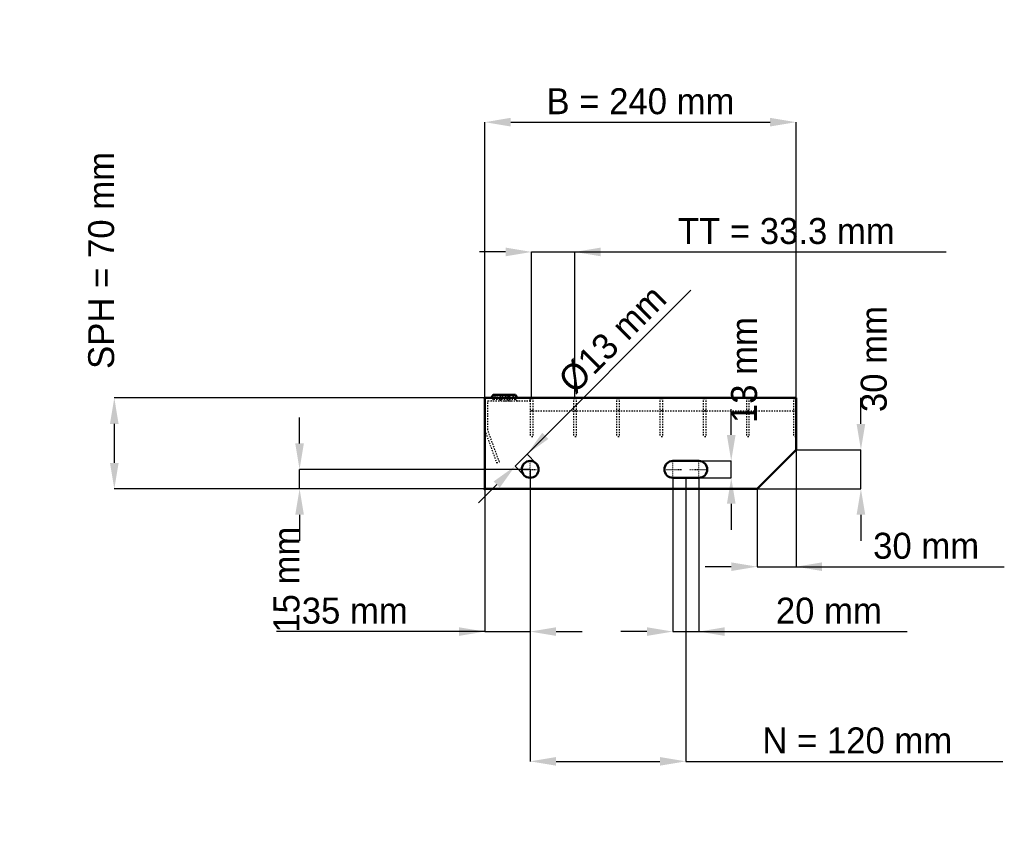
# Model space of a CAD drawing. Header units: millimetres. Extents: x -359 to 401, y -257 to 361.
import ezdxf

# ---------------------------------------------------------------- set-up
doc = ezdxf.new("R2010")
doc.units = ezdxf.units.MM
doc.linetypes.add('Center', pattern=[1.5, 0.45, -0.5, 0.05, -0.5])
doc.linetypes.add('Dashed', pattern=[2, 1, -1])
for name, color, linetype, lineweight in [('2d ConnectionPoints', 7, 'Continuous', 50), ('AM_0', 7, 'Continuous', 50), ('AM_5', 3, 'Continuous', 25), ('AM_7', 7, 'Center', 25), ('AM_9', 6, 'Dashed', 25)]:
    doc.layers.add(name, color=color, linetype=linetype, lineweight=lineweight)
doc.dimstyles.new('ISO-25', dxfattribs={"dimtxt": 2.5, "dimasz": 2.5, "dimexe": 1.25, "dimexo": 0.625, "dimtad": 1, "dimtxsty": 'Standard', "dimcen": 2.5, "dimadec": 0, "dimazin": 0, "dimtfac": 1, "dimtmove": 0, "dimatfit": 3, "dimfxl": 1, "dimarcsym": 0})

# ---------------------------------------------------------------- blocks, each defined once
blk = doc.blocks.new('1_240_2_33_33_7_VERTICAL_0_in_L10002333P230332350_0')
at = {"layer": 'AM_9'}
blk.add_line((35, 60), (240, 60), dxfattribs=at)
blk = doc.blocks.new('2_1000_350_33_33_2_7_3_FRONT_0_in_L10002333P230332350_0')
at = {"layer": 'AM_0'}
for p, q in [((6.43, 72.46), (5.01, 70)), ((6.43, 72.46), (23.57, 72.46)), ((18.99, 70), (17.57, 72.46)), ((24.99, 70), (23.57, 72.46))]:
    blk.add_line(p, q, dxfattribs=at)
at = {"layer": 'AM_7'}
for p, q in [((12, 73), (12, 67.5)), ((18, 73), (18, 67.5))]:
    blk.add_line(p, q, dxfattribs=at)
at = {"layer": 'AM_9'}
for p, q in [((7.89, 71.62), (6.3, 68.87)), ((23.7, 68.87), (6.3, 68.87)), ((6.43, 72.46), (7.89, 71.62)), ((22.11, 71.62), (7.89, 71.62)), ((12.43, 72.46), (11.01, 70)), ((13.89, 71.62), (12.3, 68.87)), ((12.43, 72.46), (13.89, 71.62)), ((16.11, 71.62), (17.57, 72.46)), ((17.7, 68.87), (16.11, 71.62)), ((22.11, 71.62), (23.57, 72.46)), ((23.7, 68.87), (22.11, 71.62)), ((35, 67.75), (35, 70)), ((2.25, 45.4), (2.25, 67.75)), ((2.25, 67.75), (35, 67.75)), ((19.28, 67.81), (21.08, 67.75)), ((0, 45), (9.1, 20)), ((11.21, 20.77), (2.25, 45.4)), ((9.1, 20), (11.21, 20.77))]:
    blk.add_line(p, q, dxfattribs=at)
blk.add_lwpolyline([(14.92, 67.75), (16.46, 67.8), (18, 67.84), (19.28, 67.81)], dxfattribs=at)
for centre, start, end in [((4.35, 70), 270, 330), ((10.35, 70), 270, 330), ((19.65, 70), 210, 270), ((25.65, 70), 210, 270)]:
    blk.add_arc(centre, 2.25, start, end, dxfattribs=at)
blk = doc.blocks.new('3_1000_0_30_33_33_2_3_HORIZONTAL_1_0_in_L10002333P230332350_0')
at = {"layer": 'AM_9'}
for p, q in [((238, 70), (238, 40)), ((240, 60), (238, 60)), ((240, 40), (238, 40))]:
    blk.add_line(p, q, dxfattribs=at)
blk = doc.blocks.new('4_1000_0_30_33_33_2_3_HORIZONTAL_2_0_in_L10002333P230332350_0')
at = {"layer": 'AM_9'}
for p, q in [((201.65, 70), (201.65, 40)), ((203.65, 70), (203.65, 40)), ((203.65, 60), (201.65, 60)), ((203.65, 40), (201.65, 40))]:
    blk.add_line(p, q, dxfattribs=at)
blk = doc.blocks.new('5_1000_0_30_33_33_2_3_HORIZONTAL_3_0_in_L10002333P230332350_0')
at = {"layer": 'AM_9'}
for p, q in [((168.32, 70), (168.32, 40)), ((170.32, 70), (170.32, 40)), ((170.32, 60), (168.32, 60)), ((170.32, 40), (168.32, 40))]:
    blk.add_line(p, q, dxfattribs=at)
blk = doc.blocks.new('6_1000_0_30_33_33_2_3_HORIZONTAL_4_0_in_L10002333P230332350_0')
at = {"layer": 'AM_9'}
for p, q in [((134.99, 70), (134.99, 40)), ((136.99, 70), (136.99, 40)), ((136.99, 60), (134.99, 60)), ((136.99, 40), (134.99, 40))]:
    blk.add_line(p, q, dxfattribs=at)
blk = doc.blocks.new('7_1000_0_30_33_33_2_3_HORIZONTAL_5_0_in_L10002333P230332350_0')
at = {"layer": 'AM_9'}
for p, q in [((101.66, 70), (101.66, 40)), ((103.66, 70), (103.66, 40)), ((103.66, 60), (101.66, 60)), ((103.66, 40), (101.66, 40))]:
    blk.add_line(p, q, dxfattribs=at)
blk = doc.blocks.new('8_1000_0_30_33_33_2_3_HORIZONTAL_6_0_in_L10002333P230332350_0')
at = {"layer": 'AM_9'}
for p, q in [((68.33, 70), (68.33, 40)), ((70.33, 70), (70.33, 40)), ((70.33, 60), (68.33, 60)), ((70.33, 40), (68.33, 40))]:
    blk.add_line(p, q, dxfattribs=at)
blk = doc.blocks.new('9_1000_0_30_33_33_2_3_HORIZONTAL_7_0_in_L10002333P230332350_0')
at = {"layer": 'AM_9'}
for p, q in [((35, 70), (35, 40)), ((37, 70), (37, 40)), ((37, 60), (35, 60)), ((37, 40), (35, 40))]:
    blk.add_line(p, q, dxfattribs=at)
blk = doc.blocks.new('10_240_1000_350_2_33_33_7_70_3_LEFT_0_in_L10002333P230332350_0')
at = {"layer": 'AM_0'}
for p, q in [((240, 70), (0, 70)), ((0, 70), (0, 0)), ((240, 30), (240, 70)), ((210, 0), (240, 30)), ((165, 21.5), (145, 21.5)), ((145, 8.5), (165, 8.5)), ((0, 0), (210, 0))]:
    blk.add_line(p, q, dxfattribs=at)
blk.add_circle((35, 15), 6.5, dxfattribs=at)
for centre, start, end in [((145, 15), 90, 270), ((165, 15), 270, 90)]:
    blk.add_arc(centre, 6.5, start, end, dxfattribs=at)
at = {"layer": 'AM_7'}
for p, q in [((35, 8.175), (35, 21.825)), ((145, 8.175), (145, 21.825)), ((165, 8.175), (165, 21.825)), ((28.175, 15), (41.825, 15)), ((138.175, 15), (151.825, 15)), ((158.175, 15), (171.825, 15))]:
    blk.add_line(p, q, dxfattribs=at)
blk = doc.blocks.new('*D11')
at = {"layer": 'AM_5', "color": 0, "lineweight": -2}
for p, q in [((0, 70), (0, 282.54)), ((20, 282.54), (220, 282.54)), ((240, 70), (240, 282.54))]:
    blk.add_line(p, q, dxfattribs=at)
at = {"layer": 'AM_5', "color": 0}
for points in [[(20, 285.88), (20, 279.21), (0, 282.54)], [(220, 279.21), (220, 285.88), (240, 282.54)]]:
    blk.add_solid(points, dxfattribs=at)
at = {"layer": 'Defpoints', "color": 0}
for p in [(240, 282.54), (0, 70), (240, 70)]:
    blk.add_point(p, dxfattribs=at)
at = {"layer": 'AM_5', "color": 0, "insert": (120, 298.54), "char_height": 20, "attachment_point": 5}
blk.add_mtext('B = 240 mm', dxfattribs=at)
blk = doc.blocks.new('*D12')
at = {"layer": 'AM_5', "color": 0, "lineweight": -2}
for p, q in [((16, 182.54), (-4, 182.54)), ((36, 70), (36, 182.54)), ((36, 182.54), (69.33, 182.54)), ((69.33, 70), (69.33, 182.54)), ((69.33, 182.54), (355.62, 182.54)), ((89.33, 182.54), (109.33, 182.54))]:
    blk.add_line(p, q, dxfattribs=at)
at = {"layer": 'AM_5', "color": 0}
for points in [[(16, 179.21), (16, 185.88), (36, 182.54)], [(89.33, 185.88), (89.33, 179.21), (69.33, 182.54)]]:
    blk.add_solid(points, dxfattribs=at)
at = {"layer": 'Defpoints', "color": 0}
for p in [(69.33, 182.54), (36, 70), (69.33, 70)]:
    blk.add_point(p, dxfattribs=at)
at = {"layer": 'AM_5', "color": 0, "insert": (232.47, 198.54), "char_height": 20, "attachment_point": 5}
blk.add_mtext('TT = 33.3 mm', dxfattribs=at)
blk = doc.blocks.new('*D13')
at = {"layer": 'AM_5', "color": 0, "lineweight": -2}
for p, q in [((0, 70), (-285.71, 70)), ((-285.71, 50), (-285.71, 20)), ((0, 0), (-285.71, 0))]:
    blk.add_line(p, q, dxfattribs=at)
at = {"layer": 'AM_5', "color": 0}
for points in [[(-282.38, 50), (-289.05, 50), (-285.71, 70)], [(-289.05, 20), (-282.38, 20), (-285.71, 0)]]:
    blk.add_solid(points, dxfattribs=at)
at = {"layer": 'Defpoints', "color": 0}
for p in [(0, 70), (-285.71, 0), (0, 0)]:
    blk.add_point(p, dxfattribs=at)
at = {"layer": 'AM_5', "color": 0, "insert": (-295.71, 176), "char_height": 20, "attachment_point": 5, "rotation": 90}
blk.add_mtext('SPH = 70 mm', dxfattribs=at)
blk = doc.blocks.new('*D14')
at = {"layer": 'AM_5', "color": 0, "lineweight": -2}
for p, q in [((-142.86, 35), (-142.86, 55)), ((35, 15), (-142.86, 15)), ((-142.86, 0), (-142.86, 15)), ((0, 0), (-142.86, 0)), ((-142.86, -20), (-142.86, -40))]:
    blk.add_line(p, q, dxfattribs=at)
at = {"layer": 'AM_5', "color": 0}
for points in [[(-146.19, 35), (-139.52, 35), (-142.86, 15)], [(-139.52, -20), (-146.19, -20), (-142.86, 0)]]:
    blk.add_solid(points, dxfattribs=at)
at = {"layer": 'Defpoints', "color": 0}
for p in [(-142.86, 15), (35, 15), (0, 0)]:
    blk.add_point(p, dxfattribs=at)
at = {"layer": 'AM_5', "color": 0, "insert": (-152.86, -70), "char_height": 20, "attachment_point": 5, "rotation": 90}
blk.add_mtext('15 mm', dxfattribs=at)
blk = doc.blocks.new('*D15')
at = {"layer": 'AM_5', "color": 0, "lineweight": -2}
for p, q in [((35, 15), (35, -110)), ((0, 0), (0, -110)), ((0, -110), (-160.57, -110)), ((-20, -110), (-40, -110)), ((0, -110), (35, -110)), ((55, -110), (75, -110))]:
    blk.add_line(p, q, dxfattribs=at)
at = {"layer": 'AM_5', "color": 0}
for points in [[(-20, -113.33), (-20, -106.67), (0, -110)], [(55, -106.67), (55, -113.33), (35, -110)]]:
    blk.add_solid(points, dxfattribs=at)
at = {"layer": 'Defpoints', "color": 0}
for p in [(35, 15), (0, 0), (35, -110)]:
    blk.add_point(p, dxfattribs=at)
at = {"layer": 'AM_5', "color": 0, "insert": (-100.29, -94), "char_height": 20, "attachment_point": 5}
blk.add_mtext('35 mm', dxfattribs=at)
blk = doc.blocks.new('*D16')
at = {"layer": 'AM_5', "color": 0, "lineweight": -2}
for p, q in [((145, 8.5), (145, -110)), ((165, 8.5), (165, -110)), ((125, -110), (105, -110)), ((145, -110), (165, -110)), ((165, -110), (325.57, -110)), ((185, -110), (205, -110))]:
    blk.add_line(p, q, dxfattribs=at)
at = {"layer": 'AM_5', "color": 0}
for points in [[(125, -113.33), (125, -106.67), (145, -110)], [(185, -106.67), (185, -113.33), (165, -110)]]:
    blk.add_solid(points, dxfattribs=at)
at = {"layer": 'Defpoints', "color": 0}
for p in [(145, 8.5), (165, 8.5), (165, -110)]:
    blk.add_point(p, dxfattribs=at)
at = {"layer": 'AM_5', "color": 0, "insert": (265.29, -94), "char_height": 20, "attachment_point": 5}
blk.add_mtext('20 mm', dxfattribs=at)
blk = doc.blocks.new('*D17')
at = {"layer": 'AM_5', "color": 0, "lineweight": -2}
for p, q in [((190, 41.5), (190, 61.5)), ((165, 21.5), (190, 21.5)), ((190, 8.5), (190, 21.5)), ((165, 8.5), (190, 8.5)), ((190, -11.5), (190, -31.5))]:
    blk.add_line(p, q, dxfattribs=at)
at = {"layer": 'AM_5', "color": 0}
for points in [[(186.67, 41.5), (193.33, 41.5), (190, 21.5)], [(193.33, -11.5), (186.67, -11.5), (190, 8.5)]]:
    blk.add_solid(points, dxfattribs=at)
at = {"layer": 'Defpoints', "color": 0}
for p in [(165, 21.5), (190, 21.5), (165, 8.5)]:
    blk.add_point(p, dxfattribs=at)
at = {"layer": 'AM_5', "color": 0, "insert": (200, 91.5), "char_height": 20, "attachment_point": 5, "rotation": 90}
blk.add_mtext('13 mm', dxfattribs=at)
blk = doc.blocks.new('*D18')
at = {"layer": 'AM_5', "color": 0, "lineweight": -2}
for p, q in [((290, 50), (290, 70)), ((240, 30), (290, 30)), ((290, 0), (290, 30)), ((210, 0), (290, 0)), ((290, -20), (290, -40))]:
    blk.add_line(p, q, dxfattribs=at)
at = {"layer": 'AM_5', "color": 0}
for points in [[(286.67, 50), (293.33, 50), (290, 30)], [(293.33, -20), (286.67, -20), (290, 0)]]:
    blk.add_solid(points, dxfattribs=at)
at = {"layer": 'Defpoints', "color": 0}
for p in [(240, 30), (290, 30), (210, 0)]:
    blk.add_point(p, dxfattribs=at)
at = {"layer": 'AM_5', "color": 0, "insert": (300, 100), "char_height": 20, "attachment_point": 5, "rotation": 90}
blk.add_mtext('30 mm', dxfattribs=at)
blk = doc.blocks.new('*D19')
at = {"layer": 'AM_5', "color": 0, "lineweight": -2}
for p, q in [((240, 30), (240, -60)), ((210, 0), (210, -60)), ((190, -60), (170, -60)), ((210, -60), (240, -60)), ((240, -60), (400.57, -60)), ((260, -60), (280, -60))]:
    blk.add_line(p, q, dxfattribs=at)
at = {"layer": 'AM_5', "color": 0}
for points in [[(190, -63.33), (190, -56.67), (210, -60)], [(260, -56.67), (260, -63.33), (240, -60)]]:
    blk.add_solid(points, dxfattribs=at)
at = {"layer": 'Defpoints', "color": 0}
for p in [(240, 30), (210, 0), (240, -60)]:
    blk.add_point(p, dxfattribs=at)
at = {"layer": 'AM_5', "color": 0, "insert": (340.29, -44), "char_height": 20, "attachment_point": 5}
blk.add_mtext('30 mm', dxfattribs=at)
blk = doc.blocks.new('*D20')
at = {"layer": 'AM_5', "color": 0, "lineweight": -2}
for p, q in [((35, 15), (35, -210)), ((155, 8.5), (155, -210)), ((55, -210), (135, -210)), ((155, -210), (399.38, -210))]:
    blk.add_line(p, q, dxfattribs=at)
at = {"layer": 'AM_5', "color": 0}
for points in [[(55, -206.67), (55, -213.33), (35, -210)], [(135, -213.33), (135, -206.67), (155, -210)]]:
    blk.add_solid(points, dxfattribs=at)
at = {"layer": 'Defpoints', "color": 0}
for p in [(35, 15), (155, 8.5), (155, -210)]:
    blk.add_point(p, dxfattribs=at)
at = {"layer": 'AM_5', "color": 0, "insert": (287.19, -194), "char_height": 20, "attachment_point": 5}
blk.add_mtext('N = 120 mm', dxfattribs=at)
blk = doc.blocks.new('*D21')
at = {"layer": 'AM_5', "color": 0, "lineweight": -2}
for p, q in [((32.53, 26.67), (158.86, 153)), ((46.67, 40.81), (60.81, 54.95)), ((23.33, 17.47), (32.53, 26.67)), ((39.6, 19.6), (32.53, 26.67)), ((30.4, 10.4), (23.33, 17.47)), ((9.19, 3.33), (-4.95, -10.81))]:
    blk.add_line(p, q, dxfattribs=at)
at = {"layer": 'AM_5', "color": 0}
for points in [[(44.31, 43.17), (49.02, 38.45), (32.53, 26.67)], [(11.55, 0.98), (6.83, 5.69), (23.33, 17.47)]]:
    blk.add_solid(points, dxfattribs=at)
at = {"layer": 'Defpoints', "color": 0}
for p in [(32.53, 26.67), (39.6, 19.6), (30.4, 10.4)]:
    blk.add_point(p, dxfattribs=at)
at = {"layer": 'AM_5', "color": 0, "insert": (98.52, 115.29), "char_height": 20, "attachment_point": 5, "rotation": 45}
blk.add_mtext('Ø13 mm', dxfattribs=at)

msp = doc.modelspace()

# ---------------------------------------------------------------- linework, layer by layer
at = {"layer": '2d ConnectionPoints'}
for p in [(0, 70), (0, 70), (0, 70), (0, 70), (0, 70), (0, 70), (35, 70), (36, 70), (36, 70), (69.33, 70), (69.33, 70), (102.66, 70), (102.66, 70), (135.99, 70), (135.99, 70), (169.32, 70), (169.32, 70), (202.65, 70), (202.65, 70), (239, 70), (0, 0), (0, 0)]:
    msp.add_point(p, dxfattribs=at)

# ---------------------------------------------------------------- block references
for name in ['2_1000_350_33_33_2_7_3_FRONT_0_in_L10002333P230332350_0', '10_240_1000_350_2_33_33_7_70_3_LEFT_0_in_L10002333P230332350_0', '9_1000_0_30_33_33_2_3_HORIZONTAL_7_0_in_L10002333P230332350_0', '8_1000_0_30_33_33_2_3_HORIZONTAL_6_0_in_L10002333P230332350_0', '7_1000_0_30_33_33_2_3_HORIZONTAL_5_0_in_L10002333P230332350_0', '6_1000_0_30_33_33_2_3_HORIZONTAL_4_0_in_L10002333P230332350_0', '5_1000_0_30_33_33_2_3_HORIZONTAL_3_0_in_L10002333P230332350_0', '4_1000_0_30_33_33_2_3_HORIZONTAL_2_0_in_L10002333P230332350_0', '3_1000_0_30_33_33_2_3_HORIZONTAL_1_0_in_L10002333P230332350_0', '1_240_2_33_33_7_VERTICAL_0_in_L10002333P230332350_0']:
    msp.add_blockref(name, (0, 0))

# ---------------------------------------------------------------- dimensions: what is measured, and where the dimension line sits
at = {"layer": 'AM_5'}
for base, p1, p2, text, picture, middle in [((240, 282.544), (0, 70), (240, 70), 'B = 240 mm', '*D11', (120, 282.544)), ((69.33, 182.544), (36, 70), (69.33, 70), 'TT = 33.3 mm', '*D12', (232.473, 182.544)), ((240, -60), (210, 0), (240, 30), '30 mm', '*D19', (340.286, -60)), ((35, -110), (0, 0), (35, 15), '35 mm', '*D15', (-100.286, -110)), ((155, -210), (35, 15), (155, 8.5), 'N = 120 mm', '*D20', (287.19, -210)), ((165, -110), (145, 8.5), (165, 8.5), '20 mm', '*D16', (265.286, -110))]:
    dim = msp.add_linear_dim(base=base, p1=p1, p2=p2, text=text, dimstyle='ISO-25', override={"dimtxt": 20, "dimasz": 20, "dimexe": 0, "dimexo": 0, "dimgap": 6}, dxfattribs=at)
    dim.commit()
    dim.dimension.update_dxf_attribs({"geometry": picture, "text_midpoint": middle, "dimtype": 160})
for base, p1, p2, text, picture, middle in [((-285.714, 0), (0, 70), (0, 0), 'SPH = 70 mm', '*D13', (-295.714, 176)), ((290, 30), (210, 0), (240, 30), '30 mm', '*D18', (300, 100)), ((190, 21.5), (165, 8.5), (165, 21.5), '13 mm', '*D17', (200, 91.5)), ((-142.857, 15), (0, 0), (35, 15), '15 mm', '*D14', (-152.857, -70))]:
    dim = msp.add_linear_dim(base=base, p1=p1, p2=p2, angle=90, text=text, dimstyle='ISO-25', override={"dimtxt": 20, "dimasz": 20, "dimexe": 0, "dimexo": 0, "dimgap": 6}, dxfattribs=at)
    dim.commit()
    dim.dimension.update_dxf_attribs({"geometry": picture, "text_midpoint": middle, "dimtype": 160, "text_rotation": 90})
dim = msp.add_linear_dim(base=(32.525, 26.667), p1=(30.404, 10.404), p2=(39.596, 19.596), angle=45, text='Ø13 mm', dimstyle='ISO-25', override={"dimtxt": 20, "dimasz": 20, "dimexe": 0, "dimexo": 0, "dimgap": 6}, dxfattribs=at)
dim.commit()
dim.dimension.update_dxf_attribs({"geometry": '*D21', "text_midpoint": (109.835, 103.978), "dimtype": 161})

doc.saveas('drawing.dxf')
